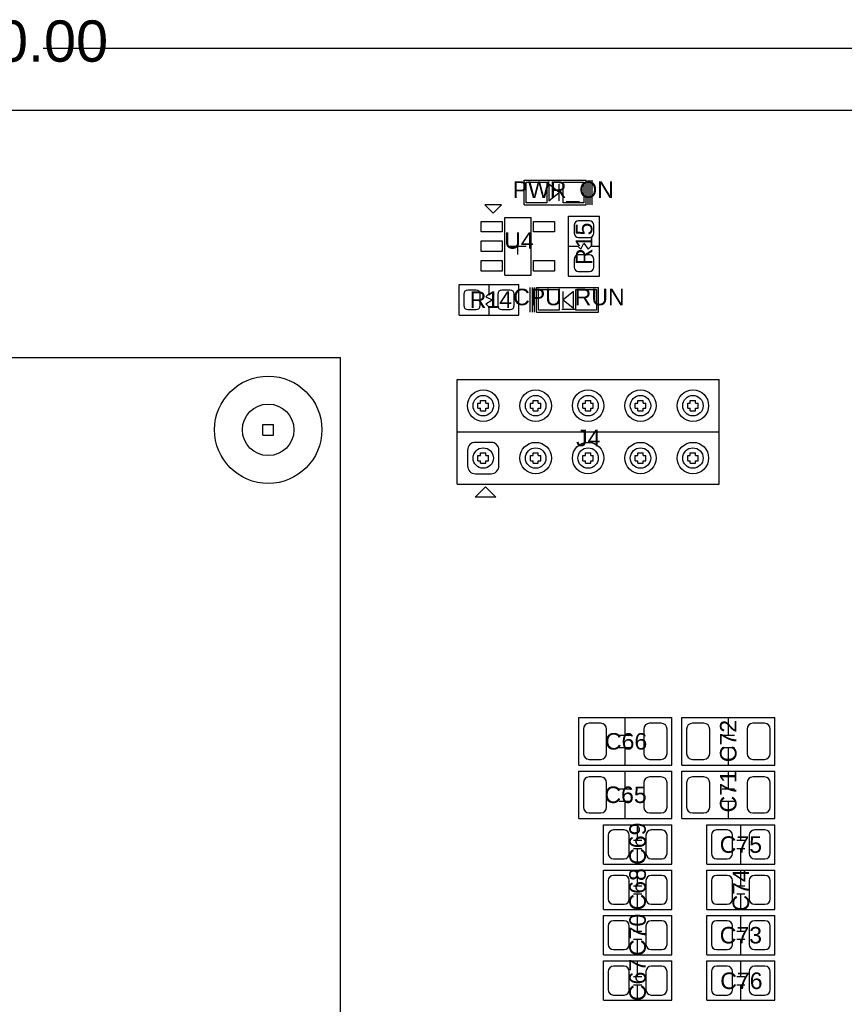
# Model space of a CAD drawing. Header units: inches. Extents: x -4 to 282, y -17 to 94.
# Tile 29 of 31: x 86 to 126, y 47 to 94. Entities that reach past the tile are written whole.
import ezdxf

# ---------------------------------------------------------------- set-up
doc = ezdxf.new("R2010")
doc.units = ezdxf.units.IN
for name, color, linetype in [('Bottom Solder', 6, 'Continuous'), ('Dimensions', 56, 'Continuous'), ('Drill Drawing', 1, 'Continuous'), ('Keep-Out Layer', 6, 'Continuous'), ('Multi-Layer', 9, 'Continuous'), ('Pad Holes', 156, 'Continuous'), ('Top Overlay', 2, 'Continuous'), ('Top Paste', 8, 'Continuous'), ('Top Solder', 216, 'Continuous')]:
    doc.layers.add(name, color=color, linetype=linetype)
doc.styles.add('Arial', font='txt', dxfattribs={"height": 0.2})

msp = doc.modelspace()

# ---------------------------------------------------------------- linework, layer by layer
at = {"layer": 'Bottom Solder'}
for p, q in [((108.158, 73.511), (108.158, 72.749)), ((109.301, 73.892), (108.539, 73.892)), ((109.682, 72.749), (109.682, 73.511)), ((108.539, 72.368), (109.301, 72.368))]:
    msp.add_line(p, q, dxfattribs=at)
for centre, radius in [((98.5, 74.5), 2.6), ((108.92, 75.67), 0.762), ((111.46, 75.67), 0.762), ((114, 75.67), 0.762), ((116.54, 75.67), 0.762), ((119.08, 75.67), 0.762), ((111.46, 73.13), 0.762), ((114, 73.13), 0.762), ((116.54, 73.13), 0.762), ((119.08, 73.13), 0.762)]:
    msp.add_circle(centre, radius, dxfattribs=at)
for centre, start, end in [((108.539, 73.511), 90, 180), ((109.301, 73.511), 0, 90), ((108.539, 72.749), 180, 270), ((109.301, 72.749), 270, 0)]:
    msp.add_arc(centre, 0.381, start, end, dxfattribs=at)
at = {"layer": 'Dimensions'}
msp.add_line((87.6, 93), (170, 93), dxfattribs=at)
at = {"layer": 'Drill Drawing'}
for p, q in [((108.793, 75.797), (108.793, 75.924)), ((108.793, 75.924), (109.047, 75.924)), ((109.047, 75.797), (109.047, 75.924)), ((111.333, 75.797), (111.333, 75.924)), ((111.333, 75.924), (111.587, 75.924)), ((111.587, 75.797), (111.587, 75.924)), ((113.873, 75.797), (113.873, 75.924)), ((113.873, 75.924), (114.127, 75.924)), ((114.127, 75.797), (114.127, 75.924)), ((116.413, 75.797), (116.413, 75.924)), ((116.413, 75.924), (116.667, 75.924)), ((116.667, 75.797), (116.667, 75.924)), ((118.953, 75.797), (118.953, 75.924)), ((118.953, 75.924), (119.207, 75.924)), ((119.207, 75.797), (119.207, 75.924)), ((108.666, 75.543), (108.666, 75.797)), ((108.666, 75.797), (108.793, 75.797)), ((108.666, 75.543), (108.793, 75.543)), ((108.793, 75.416), (108.793, 75.543)), ((108.793, 75.416), (109.047, 75.416)), ((109.047, 75.797), (109.174, 75.797)), ((109.047, 75.543), (109.174, 75.543)), ((109.047, 75.416), (109.047, 75.543)), ((109.174, 75.543), (109.174, 75.797)), ((111.206, 75.543), (111.206, 75.797)), ((111.206, 75.797), (111.333, 75.797)), ((111.206, 75.543), (111.333, 75.543)), ((111.333, 75.416), (111.333, 75.543)), ((111.333, 75.416), (111.587, 75.416)), ((111.587, 75.797), (111.714, 75.797)), ((111.587, 75.543), (111.714, 75.543)), ((111.587, 75.416), (111.587, 75.543)), ((111.714, 75.543), (111.714, 75.797)), ((113.746, 75.543), (113.746, 75.797)), ((113.746, 75.797), (113.873, 75.797)), ((113.746, 75.543), (113.873, 75.543)), ((113.873, 75.416), (113.873, 75.543)), ((113.873, 75.416), (114.127, 75.416)), ((114.127, 75.797), (114.254, 75.797)), ((114.127, 75.543), (114.254, 75.543)), ((114.127, 75.416), (114.127, 75.543)), ((114.254, 75.543), (114.254, 75.797)), ((116.286, 75.543), (116.286, 75.797)), ((116.286, 75.797), (116.413, 75.797)), ((116.286, 75.543), (116.413, 75.543)), ((116.413, 75.416), (116.413, 75.543)), ((116.413, 75.416), (116.667, 75.416)), ((116.667, 75.797), (116.794, 75.797)), ((116.667, 75.543), (116.794, 75.543)), ((116.667, 75.416), (116.667, 75.543)), ((116.794, 75.543), (116.794, 75.797)), ((118.826, 75.543), (118.826, 75.797)), ((118.826, 75.797), (118.953, 75.797)), ((118.826, 75.543), (118.953, 75.543)), ((118.953, 75.416), (118.953, 75.543)), ((118.953, 75.416), (119.207, 75.416)), ((119.207, 75.797), (119.334, 75.797)), ((119.207, 75.543), (119.334, 75.543)), ((119.207, 75.416), (119.207, 75.543)), ((119.334, 75.543), (119.334, 75.797)), ((98.246, 74.754), (98.754, 74.754)), ((98.246, 74.246), (98.246, 74.754)), ((98.754, 74.246), (98.754, 74.754)), ((98.246, 74.246), (98.754, 74.246)), ((108.666, 73.003), (108.666, 73.257)), ((108.666, 73.257), (108.793, 73.257)), ((108.793, 73.257), (108.793, 73.384)), ((108.793, 73.384), (109.047, 73.384)), ((109.047, 73.257), (109.047, 73.384)), ((109.047, 73.257), (109.174, 73.257)), ((109.174, 73.003), (109.174, 73.257)), ((111.206, 73.003), (111.206, 73.257)), ((111.206, 73.257), (111.333, 73.257)), ((111.333, 73.257), (111.333, 73.384)), ((111.333, 73.384), (111.587, 73.384)), ((111.587, 73.257), (111.587, 73.384)), ((111.587, 73.257), (111.714, 73.257)), ((111.714, 73.003), (111.714, 73.257)), ((113.746, 73.003), (113.746, 73.257)), ((113.746, 73.257), (113.873, 73.257)), ((113.873, 73.257), (113.873, 73.384)), ((113.873, 73.384), (114.127, 73.384)), ((114.127, 73.257), (114.127, 73.384)), ((114.127, 73.257), (114.254, 73.257)), ((114.254, 73.003), (114.254, 73.257)), ((116.286, 73.003), (116.286, 73.257)), ((116.286, 73.257), (116.413, 73.257)), ((116.413, 73.257), (116.413, 73.384)), ((116.413, 73.384), (116.667, 73.384)), ((116.667, 73.257), (116.667, 73.384)), ((116.667, 73.257), (116.794, 73.257)), ((116.794, 73.003), (116.794, 73.257)), ((118.826, 73.003), (118.826, 73.257)), ((118.826, 73.257), (118.953, 73.257)), ((118.953, 73.257), (118.953, 73.384)), ((118.953, 73.384), (119.207, 73.384)), ((119.207, 73.257), (119.207, 73.384)), ((119.207, 73.257), (119.334, 73.257)), ((119.334, 73.003), (119.334, 73.257)), ((108.666, 73.003), (108.793, 73.003)), ((108.793, 72.876), (108.793, 73.003)), ((108.793, 72.876), (109.047, 72.876)), ((109.047, 73.003), (109.174, 73.003)), ((109.047, 72.876), (109.047, 73.003)), ((111.206, 73.003), (111.333, 73.003)), ((111.333, 72.876), (111.333, 73.003)), ((111.333, 72.876), (111.587, 72.876)), ((111.587, 73.003), (111.714, 73.003)), ((111.587, 72.876), (111.587, 73.003)), ((113.746, 73.003), (113.873, 73.003)), ((113.873, 72.876), (113.873, 73.003)), ((113.873, 72.876), (114.127, 72.876)), ((114.127, 73.003), (114.254, 73.003)), ((114.127, 72.876), (114.127, 73.003)), ((116.286, 73.003), (116.413, 73.003)), ((116.413, 72.876), (116.413, 73.003)), ((116.413, 72.876), (116.667, 72.876)), ((116.667, 73.003), (116.794, 73.003)), ((116.667, 72.876), (116.667, 73.003)), ((118.826, 73.003), (118.953, 73.003)), ((118.953, 72.876), (118.953, 73.003)), ((118.953, 72.876), (119.207, 72.876)), ((119.207, 73.003), (119.334, 73.003)), ((119.207, 72.876), (119.207, 73.003))]:
    msp.add_line(p, q, dxfattribs=at)
at = {"layer": 'Keep-Out Layer'}
msp.add_line((1, 90), (169, 90), dxfattribs=at)
at = {"layer": 'Multi-Layer'}
msp.add_circle((98.5, 74.5), 2.6, dxfattribs=at)
at = {"layer": 'Pad Holes'}
for centre, radius in [((108.92, 75.67), 0.495), ((111.46, 75.67), 0.495), ((114, 75.67), 0.495), ((116.54, 75.67), 0.495), ((119.08, 75.67), 0.495), ((98.5, 74.5), 1.25), ((108.92, 73.13), 0.495), ((111.46, 73.13), 0.495), ((114, 73.13), 0.495), ((116.54, 73.13), 0.495), ((119.08, 73.13), 0.495)]:
    msp.add_circle(centre, radius, dxfattribs=at)
at = {"layer": 'Top Overlay'}
for p, q in [((110.9, 85.4), (110.9, 86.6)), ((110.9, 86.6), (113.9, 86.6)), ((112.6, 86), (112.1, 86.4)), ((112.1, 86.4), (112.1, 85.6)), ((112.6, 85.6), (112.6, 86.4)), ((113.9, 85.4), (113.9, 86.6)), ((114, 85.4), (114, 86.6)), ((114.1, 85.4), (114.1, 86.6)), ((114.2, 85.4), (114.2, 86.6)), ((112.1, 85.6), (112.6, 86)), ((109, 85.4), (109.4, 85)), ((109.8, 85.4), (109, 85.4)), ((109.4, 85), (109.8, 85.4)), ((110.9, 85.4), (113.9, 85.4)), ((109.965, 82.003), (109.965, 84.797)), ((109.965, 84.797), (111.235, 84.797)), ((111.235, 82.003), (111.235, 84.797)), ((113.05, 84.85), (114.55, 84.85)), ((113.05, 81.95), (113.05, 84.85)), ((114.55, 81.95), (114.55, 84.85)), ((110.6, 83), (110.6, 83.8)), ((113.65, 83.25), (113.8, 83.55)), ((113.8, 83.55), (114, 83.25)), ((110.2, 83.4), (111, 83.4)), ((113.05, 83.4), (113.5, 83.4)), ((113.5, 83.4), (113.65, 83.25)), ((114, 83.25), (114.15, 83.4)), ((114.15, 83.4), (114.55, 83.4)), ((109.965, 82.003), (111.235, 82.003)), ((113.05, 81.95), (114.55, 81.95)), ((107.75, 80.05), (107.75, 81.55)), ((107.75, 81.55), (110.65, 81.55)), ((109.2, 81.1), (109.2, 81.55)), ((110.65, 80.05), (110.65, 81.55)), ((111.2, 80.2), (111.2, 81.4)), ((111.3, 80.2), (111.3, 81.4)), ((111.4, 80.2), (111.4, 81.4)), ((111.5, 80.2), (111.5, 81.4)), ((111.5, 81.4), (114.5, 81.4)), ((112.8, 80.4), (112.8, 81.2)), ((113.3, 81.2), (112.8, 80.8)), ((113.3, 80.4), (113.3, 81.2)), ((114.5, 80.2), (114.5, 81.4)), ((109.05, 80.95), (109.2, 81.1)), ((109.05, 80.95), (109.35, 80.8)), ((109.05, 80.6), (109.35, 80.8)), ((112.8, 80.8), (113.3, 80.4)), ((109.05, 80.6), (109.2, 80.45)), ((109.2, 80.05), (109.2, 80.45)), ((111.5, 80.2), (114.5, 80.2)), ((107.75, 80.05), (110.65, 80.05)), ((47, 78), (102, 78)), ((102, 38), (102, 78)), ((107.65, 74.4), (107.65, 76.94)), ((107.65, 76.94), (120.35, 76.94)), ((120.35, 74.4), (120.35, 76.94)), ((107.65, 71.86), (107.65, 74.4)), ((107.65, 74.4), (120.35, 74.4)), ((120.35, 71.86), (120.35, 74.4)), ((107.65, 71.86), (120.35, 71.86)), ((108.529, 71.232), (109.029, 71.732)), ((109.029, 71.732), (109.529, 71.232)), ((109.529, 71.232), (108.529, 71.232)), ((113.55, 58.25), (113.55, 60.55)), ((113.55, 60.55), (118.05, 60.55)), ((115.8, 59.7), (115.8, 60.55)), ((118.05, 58.25), (118.05, 60.55)), ((118.55, 58.25), (118.55, 60.55)), ((118.55, 60.55), (123.05, 60.55)), ((120.8, 59.7), (120.8, 60.55)), ((123.05, 58.25), (123.05, 60.55)), ((115.5, 59.7), (116.1, 59.7)), ((120.5, 59.7), (121.1, 59.7)), ((115.5, 59.1), (116.1, 59.1)), ((115.8, 58.25), (115.8, 59.1)), ((120.5, 59.1), (121.1, 59.1)), ((120.8, 58.25), (120.8, 59.1)), ((113.55, 58.25), (118.05, 58.25)), ((118.55, 58.25), (123.05, 58.25)), ((113.55, 55.65), (113.55, 57.95)), ((113.55, 57.95), (118.05, 57.95)), ((115.8, 57.1), (115.8, 57.95)), ((118.05, 55.65), (118.05, 57.95)), ((118.55, 55.65), (118.55, 57.95)), ((118.55, 57.95), (123.05, 57.95)), ((120.8, 57.1), (120.8, 57.95)), ((123.05, 55.65), (123.05, 57.95)), ((115.5, 57.1), (116.1, 57.1)), ((120.5, 57.1), (121.1, 57.1)), ((115.5, 56.5), (116.1, 56.5)), ((115.8, 55.65), (115.8, 56.5)), ((120.5, 56.5), (121.1, 56.5)), ((120.8, 55.65), (120.8, 56.5)), ((113.55, 55.65), (118.05, 55.65)), ((118.55, 55.65), (123.05, 55.65)), ((114.75, 55.35), (118.05, 55.35)), ((114.75, 53.45), (114.75, 55.35)), ((116.4, 54.6), (116.4, 55.35)), ((118.05, 53.45), (118.05, 55.35)), ((119.75, 55.35), (123.05, 55.35)), ((119.75, 53.45), (119.75, 55.35)), ((121.4, 54.6), (121.4, 55.35)), ((123.05, 53.45), (123.05, 55.35)), ((116.2, 54.6), (116.6, 54.6)), ((121.2, 54.6), (121.6, 54.6)), ((116.2, 54.2), (116.6, 54.2)), ((116.4, 53.45), (116.4, 54.2)), ((121.2, 54.2), (121.6, 54.2)), ((121.4, 53.45), (121.4, 54.2)), ((114.75, 53.45), (118.05, 53.45)), ((114.75, 53.15), (118.05, 53.15)), ((114.75, 51.25), (114.75, 53.15)), ((116.4, 52.4), (116.4, 53.15)), ((118.05, 51.25), (118.05, 53.15)), ((119.75, 53.45), (123.05, 53.45)), ((119.75, 53.15), (123.05, 53.15)), ((119.75, 51.25), (119.75, 53.15)), ((121.4, 52.4), (121.4, 53.15)), ((123.05, 51.25), (123.05, 53.15)), ((116.2, 52.4), (116.6, 52.4)), ((121.2, 52.4), (121.6, 52.4)), ((116.2, 52), (116.6, 52)), ((116.4, 51.25), (116.4, 52)), ((121.2, 52), (121.6, 52)), ((121.4, 51.25), (121.4, 52)), ((114.75, 51.25), (118.05, 51.25)), ((119.75, 51.25), (123.05, 51.25)), ((114.75, 50.95), (118.05, 50.95)), ((114.75, 49.05), (114.75, 50.95)), ((116.4, 50.2), (116.4, 50.95)), ((118.05, 49.05), (118.05, 50.95)), ((119.75, 50.95), (123.05, 50.95)), ((119.75, 49.05), (119.75, 50.95)), ((121.4, 50.2), (121.4, 50.95)), ((123.05, 49.05), (123.05, 50.95)), ((116.2, 50.2), (116.6, 50.2)), ((121.2, 50.2), (121.6, 50.2)), ((116.2, 49.8), (116.6, 49.8)), ((116.4, 49.05), (116.4, 49.8)), ((121.2, 49.8), (121.6, 49.8)), ((121.4, 49.05), (121.4, 49.8)), ((114.75, 49.05), (118.05, 49.05)), ((114.75, 48.75), (118.05, 48.75)), ((114.75, 46.85), (114.75, 48.75)), ((116.4, 48), (116.4, 48.75)), ((118.05, 46.85), (118.05, 48.75)), ((119.75, 49.05), (123.05, 49.05)), ((119.75, 48.75), (123.05, 48.75)), ((119.75, 46.85), (119.75, 48.75)), ((121.4, 48), (121.4, 48.75)), ((123.05, 46.85), (123.05, 48.75)), ((116.2, 48), (116.6, 48)), ((121.2, 48), (121.6, 48)), ((116.2, 47.6), (116.6, 47.6)), ((116.4, 46.85), (116.4, 47.6)), ((121.2, 47.6), (121.6, 47.6)), ((121.4, 46.85), (121.4, 47.6)), ((114.75, 46.85), (118.05, 46.85)), ((119.75, 46.85), (123.05, 46.85))]:
    msp.add_line(p, q, dxfattribs=at)
at = {"layer": 'Top Paste'}
for p, q in [((111, 86.5), (112, 86.5)), ((111, 85.5), (111, 86.5)), ((112, 86.5), (112, 85.5)), ((112.8, 86.5), (113.8, 86.5)), ((112.8, 85.5), (112.8, 86.5)), ((113.8, 86.5), (113.8, 85.5)), ((112, 85.5), (111, 85.5)), ((113.8, 85.5), (112.8, 85.5)), ((108.822, 84.096), (108.822, 84.604)), ((108.822, 84.604), (109.838, 84.604)), ((109.838, 84.604), (109.838, 84.096)), ((111.362, 84.096), (111.362, 84.604)), ((111.362, 84.604), (112.378, 84.604)), ((112.378, 84.604), (112.378, 84.096)), ((114.075, 84.625), (113.525, 84.625)), ((109.838, 84.096), (108.822, 84.096)), ((112.378, 84.096), (111.362, 84.096)), ((113.325, 84.425), (113.325, 84.025)), ((114.275, 84.025), (114.275, 84.425)), ((108.822, 83.146), (108.822, 83.654)), ((108.822, 83.654), (109.838, 83.654)), ((109.838, 83.654), (109.838, 83.146)), ((113.525, 83.825), (114.075, 83.825)), ((109.838, 83.146), (108.822, 83.146)), ((108.822, 82.196), (108.822, 82.704)), ((108.822, 82.704), (109.838, 82.704)), ((109.838, 82.704), (109.838, 82.196)), ((111.362, 82.196), (111.362, 82.704)), ((111.362, 82.704), (112.378, 82.704)), ((112.378, 82.704), (112.378, 82.196)), ((113.325, 82.775), (113.325, 82.375)), ((114.075, 82.975), (113.525, 82.975)), ((114.275, 82.375), (114.275, 82.775)), ((109.838, 82.196), (108.822, 82.196)), ((112.378, 82.196), (111.362, 82.196)), ((113.525, 82.175), (114.075, 82.175)), ((108.575, 81.275), (108.175, 81.275)), ((110.225, 81.275), (109.825, 81.275)), ((111.6, 80.3), (111.6, 81.3)), ((111.6, 81.3), (112.6, 81.3)), ((112.6, 81.3), (112.6, 80.3)), ((113.4, 80.3), (113.4, 81.3)), ((113.4, 81.3), (114.4, 81.3)), ((114.4, 81.3), (114.4, 80.3)), ((107.975, 81.075), (107.975, 80.525)), ((108.775, 80.525), (108.775, 81.075)), ((109.625, 81.075), (109.625, 80.525)), ((110.425, 80.525), (110.425, 81.075)), ((108.175, 80.325), (108.575, 80.325)), ((109.825, 80.325), (110.225, 80.325)), ((112.6, 80.3), (111.6, 80.3)), ((114.4, 80.3), (113.4, 80.3)), ((114.616, 60.275), (114.054, 60.275)), ((117.546, 60.275), (116.984, 60.275)), ((119.616, 60.275), (119.054, 60.275)), ((122.546, 60.275), (121.984, 60.275)), ((113.772, 59.994), (113.772, 58.806)), ((114.897, 58.806), (114.897, 59.994)), ((116.702, 59.994), (116.702, 58.806)), ((117.827, 58.806), (117.827, 59.994)), ((118.772, 59.994), (118.772, 58.806)), ((119.897, 58.806), (119.897, 59.994)), ((121.702, 59.994), (121.702, 58.806)), ((122.827, 58.806), (122.827, 59.994)), ((114.054, 58.525), (114.616, 58.525)), ((116.984, 58.525), (117.546, 58.525)), ((119.054, 58.525), (119.616, 58.525)), ((121.984, 58.525), (122.546, 58.525)), ((113.772, 57.394), (113.772, 56.206)), ((114.616, 57.675), (114.054, 57.675)), ((114.897, 56.206), (114.897, 57.394)), ((116.702, 57.394), (116.702, 56.206)), ((117.546, 57.675), (116.984, 57.675)), ((117.827, 56.206), (117.827, 57.394)), ((118.772, 57.394), (118.772, 56.206)), ((119.616, 57.675), (119.054, 57.675)), ((119.897, 56.206), (119.897, 57.394)), ((121.702, 57.394), (121.702, 56.206)), ((122.546, 57.675), (121.984, 57.675)), ((122.827, 56.206), (122.827, 57.394)), ((114.054, 55.925), (114.616, 55.925)), ((116.984, 55.925), (117.546, 55.925)), ((119.054, 55.925), (119.616, 55.925)), ((121.984, 55.925), (122.546, 55.925)), ((115.741, 55.1), (115.229, 55.1)), ((117.571, 55.1), (117.059, 55.1)), ((120.741, 55.1), (120.229, 55.1)), ((122.571, 55.1), (122.059, 55.1)), ((114.973, 54.844), (114.973, 53.956)), ((115.998, 53.956), (115.998, 54.844)), ((116.803, 54.844), (116.803, 53.956)), ((117.827, 53.956), (117.827, 54.844)), ((119.972, 54.844), (119.972, 53.956)), ((120.997, 53.956), (120.997, 54.844)), ((121.802, 54.844), (121.802, 53.956)), ((122.827, 53.956), (122.827, 54.844)), ((115.229, 53.7), (115.741, 53.7)), ((117.059, 53.7), (117.571, 53.7)), ((120.229, 53.7), (120.741, 53.7)), ((122.059, 53.7), (122.571, 53.7)), ((114.973, 52.644), (114.973, 51.756)), ((115.741, 52.9), (115.229, 52.9)), ((115.998, 51.756), (115.998, 52.644)), ((116.803, 52.644), (116.803, 51.756)), ((117.571, 52.9), (117.059, 52.9)), ((117.827, 51.756), (117.827, 52.644)), ((119.972, 52.644), (119.972, 51.756)), ((120.741, 52.9), (120.229, 52.9)), ((120.997, 51.756), (120.997, 52.644)), ((121.802, 52.644), (121.802, 51.756)), ((122.571, 52.9), (122.059, 52.9)), ((122.827, 51.756), (122.827, 52.644)), ((115.229, 51.5), (115.741, 51.5)), ((117.059, 51.5), (117.571, 51.5)), ((120.229, 51.5), (120.741, 51.5)), ((122.059, 51.5), (122.571, 51.5)), ((115.741, 50.7), (115.229, 50.7)), ((117.571, 50.7), (117.059, 50.7)), ((120.741, 50.7), (120.229, 50.7)), ((122.571, 50.7), (122.059, 50.7)), ((114.973, 50.444), (114.973, 49.556)), ((115.998, 49.556), (115.998, 50.444)), ((116.803, 50.444), (116.803, 49.556)), ((117.827, 49.556), (117.827, 50.444)), ((119.972, 50.444), (119.972, 49.556)), ((120.997, 49.556), (120.997, 50.444)), ((121.802, 50.444), (121.802, 49.556)), ((122.827, 49.556), (122.827, 50.444)), ((115.229, 49.3), (115.741, 49.3)), ((117.059, 49.3), (117.571, 49.3)), ((120.229, 49.3), (120.741, 49.3)), ((122.059, 49.3), (122.571, 49.3)), ((114.973, 48.244), (114.973, 47.356)), ((115.741, 48.5), (115.229, 48.5)), ((115.998, 47.356), (115.998, 48.244)), ((116.803, 48.244), (116.803, 47.356)), ((117.571, 48.5), (117.059, 48.5)), ((117.827, 47.356), (117.827, 48.244)), ((119.972, 48.244), (119.972, 47.356)), ((120.741, 48.5), (120.229, 48.5)), ((120.997, 47.356), (120.997, 48.244)), ((121.802, 48.244), (121.802, 47.356)), ((122.571, 48.5), (122.059, 48.5)), ((122.827, 47.356), (122.827, 48.244)), ((115.229, 47.1), (115.741, 47.1)), ((117.059, 47.1), (117.571, 47.1)), ((120.229, 47.1), (120.741, 47.1)), ((122.059, 47.1), (122.571, 47.1))]:
    msp.add_line(p, q, dxfattribs=at)
for centre, radius, start, end in [((113.525, 84.425), 0.2, 90, 180), ((114.075, 84.425), 0.2, 0, 90), ((113.525, 84.025), 0.2, 180, 270), ((114.075, 84.025), 0.2, 270, 0), ((113.525, 82.775), 0.2, 90, 180), ((114.075, 82.775), 0.2, 0, 90), ((113.525, 82.375), 0.2, 180, 270), ((114.075, 82.375), 0.2, 270, 0), ((108.175, 81.075), 0.2, 90, 180), ((108.575, 81.075), 0.2, 0, 90), ((109.825, 81.075), 0.2, 90, 180), ((110.225, 81.075), 0.2, 0, 90), ((108.175, 80.525), 0.2, 180, 270), ((108.575, 80.525), 0.2, 270, 0), ((109.825, 80.525), 0.2, 180, 270), ((110.225, 80.525), 0.2, 270, 0), ((114.054, 59.994), 0.281, 90, 180), ((114.616, 59.994), 0.281, 0, 90), ((116.984, 59.994), 0.281, 90, 180), ((117.546, 59.994), 0.281, 0, 90), ((119.054, 59.994), 0.281, 90, 180), ((119.616, 59.994), 0.281, 0, 90), ((121.984, 59.994), 0.281, 90, 180), ((122.546, 59.994), 0.281, 0, 90), ((114.054, 58.806), 0.281, 180, 270), ((114.616, 58.806), 0.281, 270, 0), ((116.984, 58.806), 0.281, 180, 270), ((117.546, 58.806), 0.281, 270, 0), ((119.054, 58.806), 0.281, 180, 270), ((119.616, 58.806), 0.281, 270, 0), ((121.984, 58.806), 0.281, 180, 270), ((122.546, 58.806), 0.281, 270, 0), ((114.054, 57.394), 0.281, 90, 180), ((114.616, 57.394), 0.281, 0, 90), ((116.984, 57.394), 0.281, 90, 180), ((117.546, 57.394), 0.281, 0, 90), ((119.054, 57.394), 0.281, 90, 180), ((119.616, 57.394), 0.281, 0, 90), ((121.984, 57.394), 0.281, 90, 180), ((122.546, 57.394), 0.281, 0, 90), ((114.054, 56.206), 0.281, 180, 270), ((114.616, 56.206), 0.281, 270, 0), ((116.984, 56.206), 0.281, 180, 270), ((117.546, 56.206), 0.281, 270, 0), ((119.054, 56.206), 0.281, 180, 270), ((119.616, 56.206), 0.281, 270, 0), ((121.984, 56.206), 0.281, 180, 270), ((122.546, 56.206), 0.281, 270, 0), ((115.229, 54.844), 0.256, 90, 180), ((115.741, 54.844), 0.256, 0, 90), ((117.059, 54.844), 0.256, 90, 180), ((117.571, 54.844), 0.256, 0, 90), ((120.229, 54.844), 0.256, 90, 180), ((120.741, 54.844), 0.256, 0, 90), ((122.059, 54.844), 0.256, 90, 180), ((122.571, 54.844), 0.256, 0, 90), ((115.229, 53.956), 0.256, 180, 270), ((115.741, 53.956), 0.256, 270, 0), ((117.059, 53.956), 0.256, 180, 270), ((117.571, 53.956), 0.256, 270, 0), ((120.229, 53.956), 0.256, 180, 270), ((120.741, 53.956), 0.256, 270, 0), ((122.059, 53.956), 0.256, 180, 270), ((122.571, 53.956), 0.256, 270, 0), ((115.229, 52.644), 0.256, 90, 180), ((115.741, 52.644), 0.256, 0, 90), ((117.059, 52.644), 0.256, 90, 180), ((117.571, 52.644), 0.256, 0, 90), ((120.229, 52.644), 0.256, 90, 180), ((120.741, 52.644), 0.256, 0, 90), ((122.059, 52.644), 0.256, 90, 180), ((122.571, 52.644), 0.256, 0, 90), ((115.229, 51.756), 0.256, 180, 270), ((115.741, 51.756), 0.256, 270, 0), ((117.059, 51.756), 0.256, 180, 270), ((117.571, 51.756), 0.256, 270, 0), ((120.229, 51.756), 0.256, 180, 270), ((120.741, 51.756), 0.256, 270, 0), ((122.059, 51.756), 0.256, 180, 270), ((122.571, 51.756), 0.256, 270, 0), ((115.229, 50.444), 0.256, 90, 180), ((115.741, 50.444), 0.256, 0, 90), ((117.059, 50.444), 0.256, 90, 180), ((117.571, 50.444), 0.256, 0, 90), ((120.229, 50.444), 0.256, 90, 180), ((120.741, 50.444), 0.256, 0, 90), ((122.059, 50.444), 0.256, 90, 180), ((122.571, 50.444), 0.256, 0, 90), ((115.229, 49.556), 0.256, 180, 270), ((115.741, 49.556), 0.256, 270, 0), ((117.059, 49.556), 0.256, 180, 270), ((117.571, 49.556), 0.256, 270, 0), ((120.229, 49.556), 0.256, 180, 270), ((120.741, 49.556), 0.256, 270, 0), ((122.059, 49.556), 0.256, 180, 270), ((122.571, 49.556), 0.256, 270, 0), ((115.229, 48.244), 0.256, 90, 180), ((115.741, 48.244), 0.256, 0, 90), ((117.059, 48.244), 0.256, 90, 180), ((117.571, 48.244), 0.256, 0, 90), ((120.229, 48.244), 0.256, 90, 180), ((120.741, 48.244), 0.256, 0, 90), ((122.059, 48.244), 0.256, 90, 180), ((122.571, 48.244), 0.256, 0, 90), ((115.229, 47.356), 0.256, 180, 270), ((115.741, 47.356), 0.256, 270, 0), ((117.059, 47.356), 0.256, 180, 270), ((117.571, 47.356), 0.256, 270, 0), ((120.229, 47.356), 0.256, 180, 270), ((120.741, 47.356), 0.256, 270, 0), ((122.059, 47.356), 0.256, 180, 270), ((122.571, 47.356), 0.256, 270, 0)]:
    msp.add_arc(centre, radius, start, end, dxfattribs=at)
at = {"layer": 'Top Solder'}
for p, q in [((111, 86.5), (112, 86.5)), ((111, 85.5), (111, 86.5)), ((112, 86.5), (112, 85.5)), ((112.8, 86.5), (113.8, 86.5)), ((112.8, 85.5), (112.8, 86.5)), ((113.8, 86.5), (113.8, 85.5)), ((112, 85.5), (111, 85.5)), ((113.8, 85.5), (112.8, 85.5)), ((108.822, 84.096), (108.822, 84.604)), ((108.822, 84.604), (109.838, 84.604)), ((109.838, 84.604), (109.838, 84.096)), ((111.362, 84.096), (111.362, 84.604)), ((111.362, 84.604), (112.378, 84.604)), ((112.378, 84.604), (112.378, 84.096)), ((114.075, 84.625), (113.525, 84.625)), ((109.838, 84.096), (108.822, 84.096)), ((112.378, 84.096), (111.362, 84.096)), ((113.325, 84.425), (113.325, 84.025)), ((114.275, 84.025), (114.275, 84.425)), ((108.822, 83.146), (108.822, 83.654)), ((108.822, 83.654), (109.838, 83.654)), ((109.838, 83.654), (109.838, 83.146)), ((113.525, 83.825), (114.075, 83.825)), ((109.838, 83.146), (108.822, 83.146)), ((108.822, 82.196), (108.822, 82.704)), ((108.822, 82.704), (109.838, 82.704)), ((109.838, 82.704), (109.838, 82.196)), ((111.362, 82.196), (111.362, 82.704)), ((111.362, 82.704), (112.378, 82.704)), ((112.378, 82.704), (112.378, 82.196)), ((113.325, 82.775), (113.325, 82.375)), ((114.075, 82.975), (113.525, 82.975)), ((114.275, 82.375), (114.275, 82.775)), ((109.838, 82.196), (108.822, 82.196)), ((112.378, 82.196), (111.362, 82.196)), ((113.525, 82.175), (114.075, 82.175)), ((108.575, 81.275), (108.175, 81.275)), ((110.225, 81.275), (109.825, 81.275)), ((111.6, 80.3), (111.6, 81.3)), ((111.6, 81.3), (112.6, 81.3)), ((112.6, 81.3), (112.6, 80.3)), ((113.4, 80.3), (113.4, 81.3)), ((113.4, 81.3), (114.4, 81.3)), ((114.4, 81.3), (114.4, 80.3)), ((107.975, 81.075), (107.975, 80.525)), ((108.775, 80.525), (108.775, 81.075)), ((109.625, 81.075), (109.625, 80.525)), ((110.425, 80.525), (110.425, 81.075)), ((108.175, 80.325), (108.575, 80.325)), ((109.825, 80.325), (110.225, 80.325)), ((112.6, 80.3), (111.6, 80.3)), ((114.4, 80.3), (113.4, 80.3)), ((108.158, 73.511), (108.158, 72.749)), ((109.301, 73.892), (108.539, 73.892)), ((109.682, 72.749), (109.682, 73.511)), ((108.539, 72.368), (109.301, 72.368)), ((114.616, 60.275), (114.054, 60.275)), ((117.546, 60.275), (116.984, 60.275)), ((119.616, 60.275), (119.054, 60.275)), ((122.546, 60.275), (121.984, 60.275)), ((113.772, 59.994), (113.772, 58.806)), ((114.897, 58.806), (114.897, 59.994)), ((116.702, 59.994), (116.702, 58.806)), ((117.827, 58.806), (117.827, 59.994)), ((118.772, 59.994), (118.772, 58.806)), ((119.897, 58.806), (119.897, 59.994)), ((121.702, 59.994), (121.702, 58.806)), ((122.827, 58.806), (122.827, 59.994)), ((114.054, 58.525), (114.616, 58.525)), ((116.984, 58.525), (117.546, 58.525)), ((119.054, 58.525), (119.616, 58.525)), ((121.984, 58.525), (122.546, 58.525)), ((113.772, 57.394), (113.772, 56.206)), ((114.616, 57.675), (114.054, 57.675)), ((114.897, 56.206), (114.897, 57.394)), ((116.702, 57.394), (116.702, 56.206)), ((117.546, 57.675), (116.984, 57.675)), ((117.827, 56.206), (117.827, 57.394)), ((118.772, 57.394), (118.772, 56.206)), ((119.616, 57.675), (119.054, 57.675)), ((119.897, 56.206), (119.897, 57.394)), ((121.702, 57.394), (121.702, 56.206)), ((122.546, 57.675), (121.984, 57.675)), ((122.827, 56.206), (122.827, 57.394)), ((114.054, 55.925), (114.616, 55.925)), ((116.984, 55.925), (117.546, 55.925)), ((119.054, 55.925), (119.616, 55.925)), ((121.984, 55.925), (122.546, 55.925)), ((115.741, 55.1), (115.229, 55.1)), ((117.571, 55.1), (117.059, 55.1)), ((120.741, 55.1), (120.229, 55.1)), ((122.571, 55.1), (122.059, 55.1)), ((114.973, 54.844), (114.973, 53.956)), ((115.998, 53.956), (115.998, 54.844)), ((116.803, 54.844), (116.803, 53.956)), ((117.827, 53.956), (117.827, 54.844)), ((119.972, 54.844), (119.972, 53.956)), ((120.997, 53.956), (120.997, 54.844)), ((121.802, 54.844), (121.802, 53.956)), ((122.827, 53.956), (122.827, 54.844)), ((115.229, 53.7), (115.741, 53.7)), ((117.059, 53.7), (117.571, 53.7)), ((120.229, 53.7), (120.741, 53.7)), ((122.059, 53.7), (122.571, 53.7)), ((114.973, 52.644), (114.973, 51.756)), ((115.741, 52.9), (115.229, 52.9)), ((115.998, 51.756), (115.998, 52.644)), ((116.803, 52.644), (116.803, 51.756)), ((117.571, 52.9), (117.059, 52.9)), ((117.827, 51.756), (117.827, 52.644)), ((119.972, 52.644), (119.972, 51.756)), ((120.741, 52.9), (120.229, 52.9)), ((120.997, 51.756), (120.997, 52.644)), ((121.802, 52.644), (121.802, 51.756)), ((122.571, 52.9), (122.059, 52.9)), ((122.827, 51.756), (122.827, 52.644)), ((115.229, 51.5), (115.741, 51.5)), ((117.059, 51.5), (117.571, 51.5)), ((120.229, 51.5), (120.741, 51.5)), ((122.059, 51.5), (122.571, 51.5)), ((115.741, 50.7), (115.229, 50.7)), ((117.571, 50.7), (117.059, 50.7)), ((120.741, 50.7), (120.229, 50.7)), ((122.571, 50.7), (122.059, 50.7)), ((114.973, 50.444), (114.973, 49.556)), ((115.998, 49.556), (115.998, 50.444)), ((116.803, 50.444), (116.803, 49.556)), ((117.827, 49.556), (117.827, 50.444)), ((119.972, 50.444), (119.972, 49.556)), ((120.997, 49.556), (120.997, 50.444)), ((121.802, 50.444), (121.802, 49.556)), ((122.827, 49.556), (122.827, 50.444)), ((115.229, 49.3), (115.741, 49.3)), ((117.059, 49.3), (117.571, 49.3)), ((120.229, 49.3), (120.741, 49.3)), ((122.059, 49.3), (122.571, 49.3)), ((114.973, 48.244), (114.973, 47.356)), ((115.741, 48.5), (115.229, 48.5)), ((115.998, 47.356), (115.998, 48.244)), ((116.803, 48.244), (116.803, 47.356)), ((117.571, 48.5), (117.059, 48.5)), ((117.827, 47.356), (117.827, 48.244)), ((119.972, 48.244), (119.972, 47.356)), ((120.741, 48.5), (120.229, 48.5)), ((120.997, 47.356), (120.997, 48.244)), ((121.802, 48.244), (121.802, 47.356)), ((122.571, 48.5), (122.059, 48.5)), ((122.827, 47.356), (122.827, 48.244)), ((115.229, 47.1), (115.741, 47.1)), ((117.059, 47.1), (117.571, 47.1)), ((120.229, 47.1), (120.741, 47.1)), ((122.059, 47.1), (122.571, 47.1))]:
    msp.add_line(p, q, dxfattribs=at)
for centre, radius in [((98.5, 74.5), 2.6), ((108.92, 75.67), 0.762), ((111.46, 75.67), 0.762), ((114, 75.67), 0.762), ((116.54, 75.67), 0.762), ((119.08, 75.67), 0.762), ((111.46, 73.13), 0.762), ((114, 73.13), 0.762), ((116.54, 73.13), 0.762), ((119.08, 73.13), 0.762)]:
    msp.add_circle(centre, radius, dxfattribs=at)
for centre, radius, start, end in [((113.525, 84.425), 0.2, 90, 180), ((114.075, 84.425), 0.2, 0, 90), ((113.525, 84.025), 0.2, 180, 270), ((114.075, 84.025), 0.2, 270, 0), ((113.525, 82.775), 0.2, 90, 180), ((114.075, 82.775), 0.2, 0, 90), ((113.525, 82.375), 0.2, 180, 270), ((114.075, 82.375), 0.2, 270, 0), ((108.175, 81.075), 0.2, 90, 180), ((108.575, 81.075), 0.2, 0, 90), ((109.825, 81.075), 0.2, 90, 180), ((110.225, 81.075), 0.2, 0, 90), ((108.175, 80.525), 0.2, 180, 270), ((108.575, 80.525), 0.2, 270, 0), ((109.825, 80.525), 0.2, 180, 270), ((110.225, 80.525), 0.2, 270, 0), ((108.539, 73.511), 0.381, 90, 180), ((109.301, 73.511), 0.381, 0, 90), ((108.539, 72.749), 0.381, 180, 270), ((109.301, 72.749), 0.381, 270, 0), ((114.054, 59.994), 0.281, 90, 180), ((114.616, 59.994), 0.281, 0, 90), ((116.984, 59.994), 0.281, 90, 180), ((117.546, 59.994), 0.281, 0, 90), ((119.054, 59.994), 0.281, 90, 180), ((119.616, 59.994), 0.281, 0, 90), ((121.984, 59.994), 0.281, 90, 180), ((122.546, 59.994), 0.281, 0, 90), ((114.054, 58.806), 0.281, 180, 270), ((114.616, 58.806), 0.281, 270, 0), ((116.984, 58.806), 0.281, 180, 270), ((117.546, 58.806), 0.281, 270, 0), ((119.054, 58.806), 0.281, 180, 270), ((119.616, 58.806), 0.281, 270, 0), ((121.984, 58.806), 0.281, 180, 270), ((122.546, 58.806), 0.281, 270, 0), ((114.054, 57.394), 0.281, 90, 180), ((114.616, 57.394), 0.281, 0, 90), ((116.984, 57.394), 0.281, 90, 180), ((117.546, 57.394), 0.281, 0, 90), ((119.054, 57.394), 0.281, 90, 180), ((119.616, 57.394), 0.281, 0, 90), ((121.984, 57.394), 0.281, 90, 180), ((122.546, 57.394), 0.281, 0, 90), ((114.054, 56.206), 0.281, 180, 270), ((114.616, 56.206), 0.281, 270, 0), ((116.984, 56.206), 0.281, 180, 270), ((117.546, 56.206), 0.281, 270, 0), ((119.054, 56.206), 0.281, 180, 270), ((119.616, 56.206), 0.281, 270, 0), ((121.984, 56.206), 0.281, 180, 270), ((122.546, 56.206), 0.281, 270, 0), ((115.229, 54.844), 0.256, 90, 180), ((115.741, 54.844), 0.256, 0, 90), ((117.059, 54.844), 0.256, 90, 180), ((117.571, 54.844), 0.256, 0, 90), ((120.229, 54.844), 0.256, 90, 180), ((120.741, 54.844), 0.256, 0, 90), ((122.059, 54.844), 0.256, 90, 180), ((122.571, 54.844), 0.256, 0, 90), ((115.229, 53.956), 0.256, 180, 270), ((115.741, 53.956), 0.256, 270, 0), ((117.059, 53.956), 0.256, 180, 270), ((117.571, 53.956), 0.256, 270, 0), ((120.229, 53.956), 0.256, 180, 270), ((120.741, 53.956), 0.256, 270, 0), ((122.059, 53.956), 0.256, 180, 270), ((122.571, 53.956), 0.256, 270, 0), ((115.229, 52.644), 0.256, 90, 180), ((115.741, 52.644), 0.256, 0, 90), ((117.059, 52.644), 0.256, 90, 180), ((117.571, 52.644), 0.256, 0, 90), ((120.229, 52.644), 0.256, 90, 180), ((120.741, 52.644), 0.256, 0, 90), ((122.059, 52.644), 0.256, 90, 180), ((122.571, 52.644), 0.256, 0, 90), ((115.229, 51.756), 0.256, 180, 270), ((115.741, 51.756), 0.256, 270, 0), ((117.059, 51.756), 0.256, 180, 270), ((117.571, 51.756), 0.256, 270, 0), ((120.229, 51.756), 0.256, 180, 270), ((120.741, 51.756), 0.256, 270, 0), ((122.059, 51.756), 0.256, 180, 270), ((122.571, 51.756), 0.256, 270, 0), ((115.229, 50.444), 0.256, 90, 180), ((115.741, 50.444), 0.256, 0, 90), ((117.059, 50.444), 0.256, 90, 180), ((117.571, 50.444), 0.256, 0, 90), ((120.229, 50.444), 0.256, 90, 180), ((120.741, 50.444), 0.256, 0, 90), ((122.059, 50.444), 0.256, 90, 180), ((122.571, 50.444), 0.256, 0, 90), ((115.229, 49.556), 0.256, 180, 270), ((115.741, 49.556), 0.256, 270, 0), ((117.059, 49.556), 0.256, 180, 270), ((117.571, 49.556), 0.256, 270, 0), ((120.229, 49.556), 0.256, 180, 270), ((120.741, 49.556), 0.256, 270, 0), ((122.059, 49.556), 0.256, 180, 270), ((122.571, 49.556), 0.256, 270, 0), ((115.229, 48.244), 0.256, 90, 180), ((115.741, 48.244), 0.256, 0, 90), ((117.059, 48.244), 0.256, 90, 180), ((117.571, 48.244), 0.256, 0, 90), ((120.229, 48.244), 0.256, 90, 180), ((120.741, 48.244), 0.256, 0, 90), ((122.059, 48.244), 0.256, 90, 180), ((122.571, 48.244), 0.256, 0, 90), ((115.229, 47.356), 0.256, 180, 270), ((115.741, 47.356), 0.256, 270, 0), ((117.059, 47.356), 0.256, 180, 270), ((117.571, 47.356), 0.256, 270, 0), ((120.229, 47.356), 0.256, 180, 270), ((120.741, 47.356), 0.256, 270, 0), ((122.059, 47.356), 0.256, 180, 270), ((122.571, 47.356), 0.256, 270, 0)]:
    msp.add_arc(centre, radius, start, end, dxfattribs=at)

# ---------------------------------------------------------------- texts
at = {"layer": 'Dimensions', "style": 'Arial'}
msp.add_text('170.00', height=2, dxfattribs=at).set_placement((82.2, 92.345))
at = {"layer": 'Top Overlay', "style": 'Arial'}
for s, p in [('PWR_ON', (110.345, 85.744)), ('U4', (109.939, 83.28)), ('R14', (108.263, 80.41)), ('CPU_RUN', (110.371, 80.537)), ('J4', (113.419, 73.704)), ('C66', (114.816, 58.998)), ('C65', (114.79, 56.407)), ('C75', (120.378, 53.994)), ('C73', (120.378, 49.6)), ('C76', (120.404, 47.39))]:
    msp.add_text(s, height=0.8, dxfattribs=at).set_placement(p)
for s, p in [('R15', (114.206, 82.493)), ('C72', (121.191, 58.388)), ('C71', (121.191, 55.95)), ('C69', (116.797, 53.41)), ('C68', (116.797, 51.2)), ('C74', (121.801, 51.149)), ('C70', (116.797, 48.99)), ('C67', (116.797, 46.806))]:
    msp.add_text(s, height=0.8, rotation=90, dxfattribs=at).set_placement(p)

doc.saveas('drawing.dxf')
